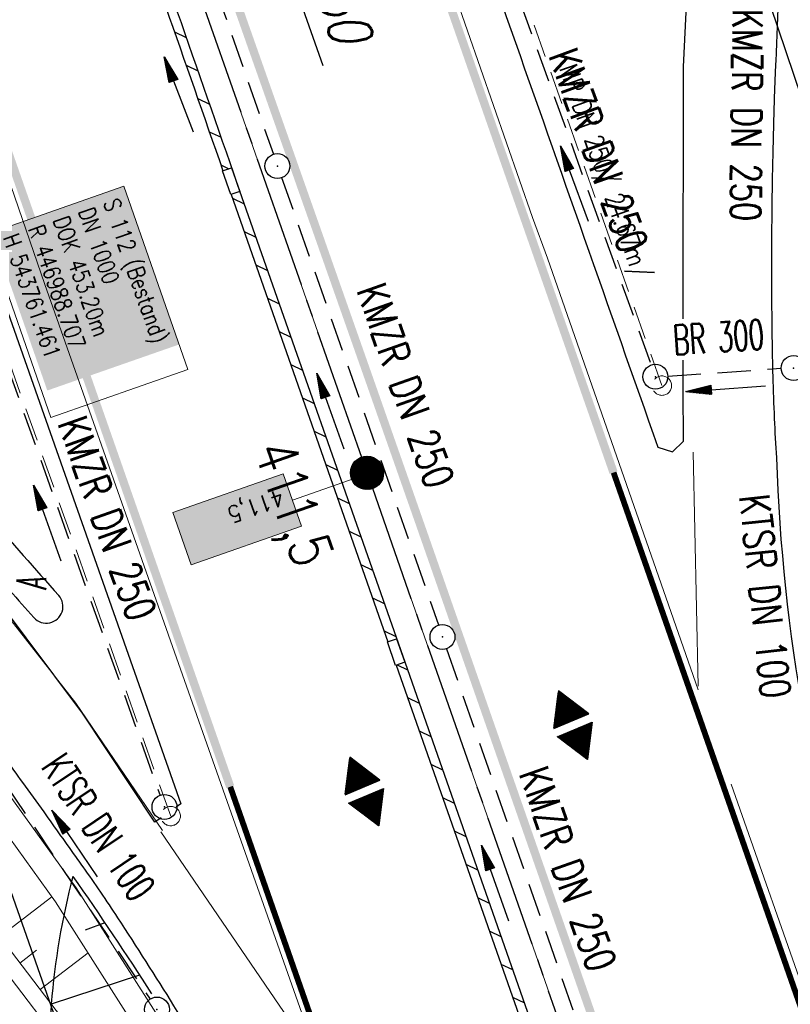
# Model space of a CAD drawing. Extents: x 446740 to 447511, y 442825 to 444215.
# Tile 31 of 94: x 447003 to 447050, y 443720 to 443779. Entities that reach past the tile are written whole.
import ezdxf
from ezdxf.enums import TextEntityAlignment as Align

# ---------------------------------------------------------------- set-up
doc = ezdxf.new("R2010")
doc.units = 0
doc.header["$LTSCALE"] = 2
doc.header["$MEASUREMENT"] = 0
for name, pattern in [('ACHSE', [5.5, 4, -0.5, 0.5, -0.5]), ('AUSGEZOGEN', [0]), ('EINAUSFÄDELUNG', [3.5, 2.5, -1]), ('GESTRICH-X2', [1.5, 1, -0.5])]:
    doc.linetypes.add(name, pattern=pattern)
doc.layers.get('0').update_dxf_attribs({"linetype": 'AUSGEZOGEN'})
for name, color, linetype in [('200_ACHSEN', 7, 'CONTINUOUS'), ('205-FLSTNR-BAB', 7, 'AUSGEZOGEN'), ('205-GRENZL-BAB', 7, 'AUSGEZOGEN'), ('210_Text', 7, 'CONTINUOUS'), ('ACHSETOP', 250, 'ACHSE'), ('ANMERKUNG', 7, 'CONTINUOUS'), ('Beschriftung', 7, 'CONTINUOUS'), ('BOESCHG', 250, 'AUSGEZOGEN'), ('DURCHL', 200, 'GESTRICH-X2'), ('EINAUSF', 250, 'EINAUSFÄDELUNG'), ('FBRTOP', 250, 'AUSGEZOGEN'), ('GEF', 1, 'AUSGEZOGEN'), ('HEKT_B', 250, 'CONTINUOUS'), ('Hintergrund', 7, 'CONTINUOUS'), ('Hintergrundplan', 7, 'CONTINUOUS'), ('KANAL', 7, 'GESTRICH-X2'), ('MULDE', 250, 'AUSGEZOGEN'), ('PFEIL', 7, 'CONTINUOUS'), ('PFEILTOP', 200, 'AUSGEZOGEN'), ('SCHLITZRINNE', 200, 'AUSGEZOGEN'), ('SCHSYMBOL', 200, 'AUSGEZOGEN'), ('STRASSE', 250, 'AUSGEZOGEN'), ('TEXTO', 4, 'CONTINUOUS'), ('WEG', 250, 'GESTRICH-X2')]:
    doc.layers.add(name, color=color, linetype=linetype)
doc.styles.add('4', font='txt_____.ttf', dxfattribs={"width": 0.9, "height": 1})
doc.styles.add('6', font='txt_____.ttf', dxfattribs={"width": 0.8, "height": 1})
doc.styles.add('8', font='txt_____.ttf', dxfattribs={"width": 0.8, "height": 1})
doc.styles.add('ROMANS', font='romans.shx', dxfattribs={"width": 0.8})

# ---------------------------------------------------------------- blocks, each defined once
blk = doc.blocks.new('*X15')
at = {"color": 0}
for p, q in [((212.234, 257.394), (213.242, 258.402)), ((212.236, 257.466), (213.169, 258.4)), ((212.237, 257.326), (213.31, 258.399)), ((212.244, 257.262), (213.373, 258.392)), ((212.244, 257.545), (213.09, 258.391)), ((212.254, 257.202), (213.434, 258.381)), ((212.261, 257.633), (213.003, 258.375)), ((212.268, 257.145), (213.491, 258.368)), ((212.284, 257.09), (213.545, 258.351)), ((212.29, 257.732), (212.903, 258.346)), ((212.303, 257.038), (213.597, 258.333)), ((212.324, 256.988), (213.647, 258.312)), ((212.343, 257.856), (212.779, 258.293)), ((212.347, 256.941), (213.694, 258.288)), ((212.372, 256.895), (213.74, 258.263)), ((212.399, 256.852), (213.783, 258.236)), ((212.428, 256.81), (213.825, 258.207)), ((212.459, 256.77), (213.865, 258.176)), ((212.492, 256.732), (213.903, 258.143)), ((212.526, 256.696), (213.939, 258.109)), ((212.563, 256.662), (213.974, 258.073)), ((212.601, 256.629), (214.006, 258.035)), ((212.64, 256.598), (214.037, 257.995)), ((212.682, 256.569), (214.066, 257.953)), ((212.726, 256.542), (214.093, 257.91)), ((212.771, 256.517), (214.119, 257.864)), ((212.819, 256.493), (214.142, 257.817)), ((212.868, 256.472), (214.163, 257.767)), ((212.92, 256.454), (214.182, 257.715)), ((212.975, 256.437), (214.198, 257.661)), ((213.032, 256.424), (214.211, 257.603)), ((213.092, 256.414), (214.222, 257.543)), ((213.156, 256.407), (214.229, 257.479)), ((213.224, 256.404), (214.232, 257.412)), ((213.296, 256.406), (214.23, 257.339)), ((213.375, 256.414), (214.222, 257.26)), ((213.463, 256.43), (214.205, 257.173)), ((213.563, 256.46), (214.176, 257.073)), ((213.686, 256.512), (214.123, 256.949))]:
    blk.add_line(p, q, dxfattribs=at)
blk = doc.blocks.new('SRMAST2')
at = {"color": 0}
blk.add_circle((0, 0), 0.999, dxfattribs=at)
blk.add_point((0, 0), dxfattribs=at)
blk.add_blockref('*X15', (-213.233, -257.403))
blk = doc.blocks.new('GST')
at = {"color": 0}
blk.add_circle((0, 0), 0.75, dxfattribs=at)
blk.add_point((0, 0), dxfattribs=at)
blk = doc.blocks.new('10')
blk.add_blockref('GST', (0, 0))
blk = doc.blocks.new('13')
blk.add_lwpolyline([(0.755, 1.218), (-0.748, 1.218), (-0.748, 1.801), (0.755, 1.801)], close=True)
at = {"rotation": 180}
blk.add_blockref('GST', (0, 0), dxfattribs=at)
blk = doc.blocks.new('PFEIL2')
at = {"color": 0}
for p, q in [((0.88, 0.002), (-2.401, -0.012)), ((0.881, -0.271), (0.879, 0.276)), ((0.879, 0.276), (2.429, 0.009)), ((0.911, 0.27), (0.879, 0.265)), ((0.965, 0.261), (0.879, 0.246)), ((1.019, 0.252), (0.879, 0.228)), ((1.073, 0.242), (0.879, 0.209)), ((1.127, 0.233), (0.879, 0.191)), ((1.181, 0.224), (0.879, 0.172)), ((1.235, 0.214), (0.879, 0.154)), ((1.289, 0.205), (0.879, 0.135)), ((1.343, 0.196), (0.879, 0.117)), ((1.397, 0.187), (0.879, 0.098)), ((1.451, 0.177), (0.879, 0.08)), ((1.505, 0.168), (0.879, 0.061)), ((1.559, 0.159), (0.88, 0.043)), ((1.613, 0.149), (0.88, 0.024)), ((1.668, 0.14), (0.88, 0.006)), ((1.722, 0.131), (0.88, -0.013)), ((1.776, 0.121), (0.88, -0.031)), ((1.83, 0.112), (0.88, -0.05)), ((1.884, 0.103), (0.88, -0.068)), ((1.938, 0.094), (0.88, -0.087)), ((1.992, 0.084), (0.88, -0.105)), ((2.046, 0.075), (0.88, -0.124)), ((2.1, 0.066), (0.88, -0.142)), ((2.154, 0.056), (0.88, -0.161)), ((2.208, 0.047), (0.88, -0.179)), ((2.262, 0.038), (0.881, -0.198)), ((2.316, 0.029), (0.881, -0.216)), ((2.37, 0.019), (0.881, -0.235)), ((2.424, 0.01), (0.881, -0.253)), ((2.429, 0.009), (0.881, -0.271))]:
    blk.add_line(p, q, dxfattribs=at)
blk = doc.blocks.new('*X31')
at = {"color": 0}
for p, q in [((377.885, 182.361), (377.98, 182.456)), ((377.897, 182.382), (377.977, 182.462)), ((377.909, 182.403), (377.973, 182.467)), ((377.921, 182.424), (377.97, 182.473)), ((377.933, 182.445), (377.967, 182.478)), ((377.945, 182.466), (377.964, 182.484)), ((377.107, 180.991), (378.197, 182.081)), ((377.112, 181.023), (378.187, 182.097)), ((377.116, 180.991), (378.2, 182.075)), ((377.124, 181.044), (378.184, 182.103)), ((377.125, 180.991), (378.203, 182.069)), ((377.133, 180.991), (378.206, 182.064)), ((377.136, 181.065), (378.181, 182.109)), ((377.142, 180.991), (378.21, 182.058)), ((377.148, 181.085), (378.177, 182.114)), ((377.151, 180.991), (378.213, 182.053)), ((377.16, 180.991), (378.216, 182.047)), ((377.161, 181.106), (378.174, 182.12)), ((377.169, 180.991), (378.219, 182.041)), ((377.173, 181.127), (378.171, 182.125)), ((377.178, 180.991), (378.223, 182.036)), ((377.185, 181.148), (378.168, 182.131)), ((377.186, 180.991), (378.226, 182.03)), ((377.195, 180.991), (378.229, 182.025)), ((377.197, 181.169), (378.164, 182.137)), ((377.204, 180.991), (378.232, 182.019)), ((377.209, 181.19), (378.161, 182.142)), ((377.213, 180.991), (378.236, 182.013)), ((377.221, 181.211), (378.158, 182.148)), ((377.222, 180.991), (378.239, 182.008)), ((377.231, 180.991), (378.242, 182.002)), ((377.233, 181.232), (378.155, 182.153)), ((377.245, 181.253), (378.151, 182.159)), ((377.257, 181.274), (378.148, 182.165)), ((377.269, 181.295), (378.145, 182.17)), ((377.281, 181.316), (378.142, 182.176)), ((377.293, 181.336), (378.138, 182.181)), ((377.305, 181.357), (378.135, 182.187)), ((377.318, 181.378), (378.132, 182.193)), ((377.33, 181.399), (378.129, 182.198)), ((377.342, 181.42), (378.126, 182.204)), ((377.354, 181.441), (378.122, 182.209)), ((377.366, 181.462), (378.119, 182.215)), ((377.378, 181.483), (378.116, 182.221)), ((377.39, 181.504), (378.113, 182.226)), ((377.402, 181.525), (378.109, 182.232)), ((377.414, 181.546), (378.106, 182.238)), ((377.426, 181.566), (378.103, 182.243)), ((377.438, 181.587), (378.1, 182.249)), ((377.45, 181.608), (378.096, 182.254)), ((377.462, 181.629), (378.093, 182.26)), ((377.474, 181.65), (378.09, 182.266)), ((377.487, 181.671), (378.087, 182.271)), ((377.499, 181.692), (378.083, 182.277)), ((377.511, 181.713), (378.08, 182.282)), ((377.523, 181.734), (378.077, 182.288)), ((377.535, 181.755), (378.074, 182.294)), ((377.547, 181.776), (378.071, 182.299)), ((377.559, 181.796), (378.067, 182.305)), ((377.571, 181.817), (378.064, 182.31)), ((377.583, 181.838), (378.061, 182.316)), ((377.595, 181.859), (378.058, 182.322)), ((377.607, 181.88), (378.054, 182.327)), ((377.619, 181.901), (378.051, 182.333)), ((377.631, 181.922), (378.048, 182.338)), ((377.644, 181.943), (378.045, 182.344)), ((377.656, 181.964), (378.041, 182.35)), ((377.668, 181.985), (378.038, 182.355)), ((377.68, 182.006), (378.035, 182.361)), ((377.692, 182.027), (378.032, 182.366)), ((377.704, 182.047), (378.028, 182.372)), ((377.716, 182.068), (378.025, 182.378)), ((377.728, 182.089), (378.022, 182.383)), ((377.74, 182.11), (378.019, 182.389)), ((377.752, 182.131), (378.016, 182.394)), ((377.764, 182.152), (378.012, 182.4)), ((377.776, 182.173), (378.009, 182.406)), ((377.788, 182.194), (378.006, 182.411)), ((377.8, 182.215), (378.003, 182.417)), ((377.813, 182.236), (377.999, 182.422)), ((377.825, 182.257), (377.996, 182.428)), ((377.837, 182.277), (377.993, 182.434)), ((377.849, 182.298), (377.99, 182.439)), ((377.861, 182.319), (377.986, 182.445)), ((377.873, 182.34), (377.983, 182.45)), ((377.239, 180.991), (378.245, 181.997)), ((377.248, 180.991), (378.248, 181.991)), ((377.257, 180.991), (378.252, 181.985)), ((377.266, 180.991), (378.255, 181.98)), ((377.275, 180.991), (378.258, 181.974)), ((377.284, 180.991), (378.261, 181.969)), ((377.292, 180.991), (378.265, 181.963)), ((377.301, 180.991), (378.268, 181.957)), ((377.31, 180.991), (378.271, 181.952)), ((377.319, 180.991), (378.274, 181.946)), ((377.328, 180.991), (378.278, 181.941)), ((377.337, 180.991), (378.281, 181.935)), ((377.346, 180.991), (378.284, 181.929)), ((377.354, 180.991), (378.287, 181.924)), ((377.363, 180.991), (378.291, 181.918)), ((377.372, 180.991), (378.294, 181.913)), ((377.381, 180.991), (378.297, 181.907)), ((377.39, 180.991), (378.3, 181.901)), ((377.399, 180.991), (378.303, 181.896)), ((377.407, 180.991), (378.307, 181.89)), ((377.416, 180.991), (378.31, 181.884)), ((377.425, 180.991), (378.313, 181.879)), ((377.434, 180.991), (378.316, 181.873)), ((377.443, 180.991), (378.32, 181.868)), ((377.452, 180.991), (378.323, 181.862)), ((377.46, 180.991), (378.326, 181.856)), ((377.469, 180.991), (378.329, 181.851)), ((377.478, 180.991), (378.333, 181.845)), ((377.487, 180.991), (378.336, 181.84)), ((377.496, 180.991), (378.339, 181.834)), ((377.505, 180.991), (378.342, 181.828)), ((377.513, 180.991), (378.346, 181.823)), ((377.522, 180.991), (378.349, 181.817)), ((377.531, 180.991), (378.352, 181.812)), ((377.54, 180.991), (378.355, 181.806)), ((377.549, 180.991), (378.358, 181.8)), ((377.558, 180.991), (378.362, 181.795)), ((377.566, 180.991), (378.365, 181.789)), ((377.575, 180.991), (378.368, 181.784)), ((377.584, 180.991), (378.371, 181.778)), ((377.593, 180.991), (378.375, 181.772)), ((377.602, 180.991), (378.378, 181.767)), ((377.611, 180.991), (378.381, 181.761)), ((377.62, 180.991), (378.384, 181.756)), ((377.628, 180.991), (378.388, 181.75)), ((377.637, 180.991), (378.391, 181.744)), ((377.646, 180.991), (378.394, 181.739)), ((377.655, 180.991), (378.397, 181.733)), ((377.664, 180.991), (378.401, 181.728)), ((377.673, 180.991), (378.404, 181.722)), ((377.681, 180.991), (378.407, 181.716)), ((377.69, 180.991), (378.41, 181.711)), ((377.699, 180.991), (378.413, 181.705)), ((377.708, 180.991), (378.417, 181.7)), ((377.717, 180.991), (378.42, 181.694)), ((377.726, 180.991), (378.423, 181.688)), ((377.734, 180.991), (378.426, 181.683)), ((377.743, 180.991), (378.43, 181.677)), ((377.752, 180.991), (378.433, 181.672)), ((377.761, 180.991), (378.436, 181.666)), ((377.77, 180.991), (378.439, 181.66)), ((377.779, 180.991), (378.443, 181.655)), ((377.787, 180.991), (378.446, 181.649)), ((377.796, 180.991), (378.449, 181.644)), ((377.805, 180.991), (378.452, 181.638)), ((377.814, 180.991), (378.456, 181.632)), ((377.823, 180.991), (378.459, 181.627)), ((377.832, 180.991), (378.462, 181.621)), ((377.84, 180.991), (378.465, 181.616)), ((377.849, 180.991), (378.468, 181.61)), ((377.858, 180.991), (378.472, 181.604)), ((377.867, 180.991), (378.475, 181.599)), ((377.876, 180.991), (378.478, 181.593)), ((377.885, 180.991), (378.481, 181.588)), ((377.894, 180.991), (378.485, 181.582)), ((377.902, 180.991), (378.488, 181.576)), ((377.911, 180.991), (378.491, 181.571)), ((377.92, 180.991), (378.494, 181.565)), ((377.929, 180.991), (378.498, 181.559)), ((377.938, 180.991), (378.501, 181.554)), ((377.947, 180.991), (378.504, 181.548)), ((377.955, 180.991), (378.507, 181.543)), ((377.964, 180.991), (378.511, 181.537)), ((377.973, 180.991), (378.514, 181.531)), ((377.982, 180.991), (378.517, 181.526)), ((377.991, 180.991), (378.52, 181.52)), ((378, 180.991), (378.523, 181.515)), ((378.008, 180.991), (378.527, 181.509)), ((378.017, 180.991), (378.53, 181.503)), ((378.026, 180.991), (378.533, 181.498)), ((378.035, 180.991), (378.536, 181.492)), ((378.044, 180.991), (378.54, 181.487)), ((378.053, 180.991), (378.543, 181.481)), ((378.061, 180.991), (378.546, 181.475)), ((378.07, 180.991), (378.549, 181.47)), ((378.079, 180.991), (378.553, 181.464)), ((378.088, 180.991), (378.556, 181.459)), ((378.097, 180.991), (378.559, 181.453)), ((378.106, 180.991), (378.562, 181.447)), ((378.114, 180.991), (378.565, 181.442)), ((378.123, 180.991), (378.569, 181.436)), ((378.132, 180.991), (378.572, 181.431)), ((378.141, 180.991), (378.575, 181.425)), ((378.15, 180.991), (378.578, 181.419)), ((378.159, 180.991), (378.582, 181.414)), ((378.168, 180.991), (378.585, 181.408)), ((378.176, 180.991), (378.588, 181.403)), ((378.185, 180.991), (378.591, 181.397)), ((378.194, 180.991), (378.595, 181.391)), ((378.203, 180.991), (378.598, 181.386)), ((378.212, 180.991), (378.601, 181.38)), ((378.221, 180.991), (378.604, 181.375)), ((378.229, 180.991), (378.608, 181.369)), ((378.238, 180.991), (378.611, 181.363)), ((378.247, 180.991), (378.614, 181.358)), ((378.256, 180.991), (378.617, 181.352)), ((378.265, 180.991), (378.62, 181.347)), ((378.274, 180.991), (378.624, 181.341)), ((378.282, 180.991), (378.627, 181.335)), ((378.291, 180.991), (378.63, 181.33)), ((378.3, 180.991), (378.633, 181.324)), ((378.309, 180.991), (378.637, 181.319)), ((378.318, 180.991), (378.64, 181.313)), ((378.327, 180.991), (378.643, 181.307)), ((378.335, 180.991), (378.646, 181.302)), ((378.344, 180.991), (378.65, 181.296)), ((378.353, 180.991), (378.653, 181.291)), ((378.362, 180.991), (378.656, 181.285)), ((378.371, 180.991), (378.659, 181.279)), ((378.38, 180.991), (378.663, 181.274)), ((378.388, 180.991), (378.666, 181.268)), ((378.397, 180.991), (378.669, 181.262)), ((378.406, 180.991), (378.672, 181.257)), ((378.415, 180.991), (378.675, 181.251)), ((378.424, 180.991), (378.679, 181.246)), ((378.433, 180.991), (378.682, 181.24)), ((378.442, 180.991), (378.685, 181.234)), ((378.45, 180.991), (378.688, 181.229)), ((378.459, 180.991), (378.692, 181.223)), ((378.468, 180.991), (378.695, 181.218)), ((378.477, 180.991), (378.698, 181.212)), ((378.486, 180.991), (378.701, 181.206)), ((378.495, 180.991), (378.705, 181.201)), ((378.503, 180.991), (378.708, 181.195)), ((378.512, 180.991), (378.711, 181.19)), ((378.521, 180.991), (378.714, 181.184)), ((378.53, 180.991), (378.718, 181.178)), ((378.539, 180.991), (378.721, 181.173)), ((378.548, 180.991), (378.724, 181.167)), ((378.556, 180.991), (378.727, 181.162)), ((378.565, 180.991), (378.73, 181.156)), ((378.574, 180.991), (378.734, 181.15)), ((378.583, 180.991), (378.737, 181.145)), ((378.592, 180.991), (378.74, 181.139)), ((378.601, 180.991), (378.743, 181.134)), ((378.609, 180.991), (378.747, 181.128)), ((378.618, 180.991), (378.75, 181.122)), ((378.627, 180.991), (378.753, 181.117)), ((378.636, 180.991), (378.756, 181.111)), ((378.645, 180.991), (378.76, 181.106)), ((378.654, 180.991), (378.763, 181.1)), ((378.662, 180.991), (378.766, 181.094)), ((378.671, 180.991), (378.769, 181.089)), ((378.68, 180.991), (378.773, 181.083)), ((378.689, 180.991), (378.776, 181.078)), ((378.698, 180.991), (378.779, 181.072)), ((378.707, 180.991), (378.782, 181.066)), ((378.716, 180.991), (378.785, 181.061)), ((378.724, 180.991), (378.789, 181.055)), ((378.733, 180.991), (378.792, 181.05)), ((378.742, 180.991), (378.795, 181.044)), ((378.751, 180.991), (378.798, 181.038)), ((378.76, 180.991), (378.802, 181.033)), ((378.769, 180.991), (378.805, 181.027)), ((378.777, 180.991), (378.808, 181.022)), ((378.786, 180.991), (378.811, 181.016)), ((378.795, 180.991), (378.815, 181.01)), ((378.804, 180.991), (378.818, 181.005)), ((378.813, 180.991), (378.821, 180.999)), ((377.099, 180.568), (377.108, 180.577)), ((377.102, 180.562), (377.117, 180.577)), ((377.106, 180.556), (377.126, 180.577)), ((377.109, 180.551), (377.135, 180.577)), ((377.112, 180.545), (377.144, 180.577)), ((377.115, 180.54), (377.153, 180.577)), ((377.119, 180.534), (377.161, 180.577)), ((377.122, 180.528), (377.17, 180.577)), ((377.125, 180.523), (377.179, 180.577)), ((377.128, 180.517), (377.188, 180.577)), ((377.131, 180.512), (377.197, 180.577)), ((377.135, 180.506), (377.206, 180.577)), ((377.138, 180.5), (377.214, 180.577)), ((377.141, 180.495), (377.223, 180.577)), ((377.144, 180.489), (377.232, 180.577)), ((377.148, 180.484), (377.241, 180.577)), ((377.151, 180.478), (377.25, 180.577)), ((377.154, 180.472), (377.259, 180.577)), ((377.157, 180.467), (377.267, 180.577)), ((377.161, 180.461), (377.276, 180.577)), ((377.164, 180.456), (377.285, 180.577)), ((377.167, 180.45), (377.294, 180.577)), ((377.17, 180.444), (377.303, 180.577)), ((377.174, 180.439), (377.312, 180.577)), ((377.177, 180.433), (377.32, 180.577)), ((377.18, 180.428), (377.329, 180.577)), ((377.183, 180.422), (377.338, 180.577)), ((377.186, 180.416), (377.347, 180.577)), ((377.19, 180.411), (377.356, 180.577)), ((377.193, 180.405), (377.365, 180.577)), ((377.196, 180.4), (377.373, 180.577)), ((377.199, 180.394), (377.382, 180.577)), ((377.203, 180.388), (377.391, 180.577)), ((377.206, 180.383), (377.4, 180.577)), ((377.209, 180.377), (377.409, 180.577)), ((377.212, 180.372), (377.418, 180.577)), ((377.216, 180.366), (377.427, 180.577)), ((377.219, 180.36), (377.435, 180.577)), ((377.222, 180.355), (377.444, 180.577)), ((377.225, 180.349), (377.453, 180.577)), ((377.229, 180.344), (377.462, 180.577)), ((377.232, 180.338), (377.471, 180.577)), ((377.235, 180.332), (377.48, 180.577)), ((377.238, 180.327), (377.488, 180.577)), ((377.241, 180.321), (377.497, 180.577)), ((377.245, 180.315), (377.506, 180.577)), ((377.248, 180.31), (377.515, 180.577)), ((377.251, 180.304), (377.524, 180.577)), ((377.254, 180.299), (377.533, 180.577)), ((377.258, 180.293), (377.541, 180.577)), ((377.261, 180.287), (377.55, 180.577)), ((377.264, 180.282), (377.559, 180.577)), ((377.267, 180.276), (377.568, 180.577)), ((377.271, 180.271), (377.577, 180.577)), ((377.274, 180.265), (377.586, 180.577)), ((377.277, 180.259), (377.594, 180.577)), ((377.28, 180.254), (377.603, 180.577)), ((377.284, 180.248), (377.612, 180.577)), ((377.287, 180.243), (377.621, 180.577)), ((377.29, 180.237), (377.63, 180.577)), ((377.293, 180.231), (377.639, 180.577)), ((377.296, 180.226), (377.647, 180.577)), ((377.3, 180.22), (377.656, 180.577)), ((377.303, 180.215), (377.665, 180.577)), ((377.306, 180.209), (377.674, 180.577)), ((377.309, 180.203), (377.683, 180.577)), ((377.313, 180.198), (377.692, 180.577)), ((377.316, 180.192), (377.701, 180.577)), ((377.319, 180.187), (377.709, 180.577)), ((377.322, 180.181), (377.718, 180.577)), ((377.326, 180.175), (377.727, 180.577)), ((377.329, 180.17), (377.736, 180.577)), ((377.332, 180.164), (377.745, 180.577)), ((377.335, 180.159), (377.754, 180.577)), ((377.339, 180.153), (377.762, 180.577)), ((377.342, 180.147), (377.771, 180.577)), ((377.345, 180.142), (377.78, 180.577)), ((377.348, 180.136), (377.789, 180.577)), ((377.351, 180.131), (377.798, 180.577)), ((377.355, 180.125), (377.807, 180.577)), ((377.358, 180.119), (377.815, 180.577)), ((377.361, 180.114), (377.824, 180.577)), ((377.364, 180.108), (377.833, 180.577)), ((377.368, 180.103), (377.842, 180.577)), ((377.371, 180.097), (377.851, 180.577)), ((377.374, 180.091), (377.86, 180.577)), ((377.377, 180.086), (377.868, 180.577)), ((377.381, 180.08), (377.877, 180.577)), ((377.384, 180.075), (377.886, 180.577)), ((377.387, 180.069), (377.895, 180.577)), ((377.39, 180.063), (377.904, 180.577)), ((377.394, 180.058), (377.913, 180.577)), ((377.397, 180.052), (377.921, 180.577)), ((377.4, 180.047), (377.93, 180.577)), ((377.403, 180.041), (377.939, 180.577)), ((377.406, 180.035), (377.948, 180.577)), ((377.41, 180.03), (377.957, 180.577)), ((377.413, 180.024), (377.966, 180.577)), ((377.416, 180.018), (377.975, 180.577)), ((377.419, 180.013), (377.983, 180.577)), ((377.423, 180.007), (377.992, 180.577)), ((377.426, 180.002), (378.001, 180.577)), ((377.429, 179.996), (378.01, 180.577)), ((377.432, 179.99), (378.019, 180.577)), ((377.436, 179.985), (378.028, 180.577)), ((377.439, 179.979), (378.036, 180.577)), ((377.442, 179.974), (378.045, 180.577)), ((377.445, 179.968), (378.054, 180.577)), ((377.449, 179.962), (378.063, 180.577)), ((377.452, 179.957), (378.072, 180.577)), ((377.455, 179.951), (378.081, 180.577)), ((377.458, 179.946), (378.089, 180.577)), ((377.461, 179.94), (378.098, 180.577)), ((377.465, 179.934), (378.107, 180.577)), ((377.468, 179.929), (378.116, 180.577)), ((377.471, 179.923), (378.125, 180.577)), ((377.474, 179.918), (378.134, 180.577)), ((377.478, 179.912), (378.142, 180.577)), ((377.481, 179.906), (378.151, 180.577)), ((377.484, 179.901), (378.16, 180.577)), ((377.487, 179.895), (378.169, 180.577)), ((377.491, 179.89), (378.178, 180.577)), ((377.494, 179.884), (378.187, 180.577)), ((377.497, 179.878), (378.196, 180.577)), ((377.5, 179.873), (378.204, 180.577)), ((377.504, 179.867), (378.213, 180.577)), ((377.507, 179.862), (378.222, 180.577)), ((377.51, 179.856), (378.231, 180.577)), ((377.513, 179.85), (378.24, 180.577)), ((377.516, 179.845), (378.249, 180.577)), ((377.52, 179.839), (378.257, 180.577)), ((377.523, 179.834), (378.266, 180.577)), ((377.526, 179.828), (378.275, 180.577)), ((377.529, 179.822), (378.284, 180.577)), ((377.533, 179.817), (378.293, 180.577)), ((377.536, 179.811), (378.302, 180.577)), ((377.539, 179.806), (378.31, 180.577)), ((377.542, 179.8), (378.319, 180.577)), ((377.546, 179.794), (378.328, 180.577)), ((377.549, 179.789), (378.337, 180.577)), ((377.552, 179.783), (378.346, 180.577)), ((377.555, 179.778), (378.355, 180.577)), ((377.559, 179.772), (378.363, 180.577)), ((377.562, 179.766), (378.372, 180.577)), ((377.565, 179.761), (378.381, 180.577)), ((377.568, 179.755), (378.39, 180.577)), ((377.571, 179.75), (378.399, 180.577)), ((377.575, 179.744), (378.408, 180.577)), ((377.578, 179.738), (378.416, 180.577)), ((377.581, 179.733), (378.425, 180.577)), ((377.584, 179.727), (378.434, 180.577)), ((377.588, 179.722), (378.443, 180.577)), ((377.591, 179.716), (378.452, 180.577)), ((377.594, 179.71), (378.461, 180.577)), ((377.597, 179.705), (378.47, 180.577)), ((377.601, 179.699), (378.478, 180.577)), ((377.604, 179.693), (378.487, 180.577)), ((377.607, 179.688), (378.496, 180.577)), ((377.61, 179.682), (378.505, 180.577)), ((377.614, 179.677), (378.514, 180.577)), ((377.617, 179.671), (378.523, 180.577)), ((377.62, 179.665), (378.531, 180.577)), ((377.623, 179.66), (378.54, 180.577)), ((377.626, 179.654), (378.549, 180.577)), ((377.63, 179.649), (378.558, 180.577)), ((377.633, 179.643), (378.567, 180.577)), ((377.636, 179.637), (378.576, 180.577)), ((377.639, 179.632), (378.584, 180.577)), ((377.643, 179.626), (378.593, 180.577)), ((377.646, 179.621), (378.602, 180.577)), ((377.649, 179.615), (378.611, 180.577)), ((377.652, 179.609), (378.62, 180.577)), ((377.656, 179.604), (378.629, 180.577)), ((377.659, 179.598), (378.637, 180.577)), ((377.662, 179.593), (378.646, 180.577)), ((377.665, 179.587), (378.655, 180.577)), ((377.669, 179.581), (378.664, 180.577)), ((377.672, 179.576), (378.673, 180.577)), ((377.675, 179.57), (378.682, 180.577)), ((377.678, 179.565), (378.69, 180.577)), ((377.681, 179.559), (378.699, 180.577)), ((377.685, 179.553), (378.708, 180.577)), ((377.688, 179.548), (378.717, 180.577)), ((377.691, 179.542), (378.726, 180.577)), ((377.694, 179.537), (378.735, 180.577)), ((377.698, 179.531), (378.744, 180.577)), ((377.701, 179.525), (378.752, 180.577)), ((377.704, 179.52), (378.761, 180.577)), ((377.707, 179.514), (378.77, 180.577)), ((377.711, 179.509), (378.779, 180.577)), ((377.714, 179.503), (378.788, 180.577)), ((377.717, 179.497), (378.797, 180.577)), ((377.72, 179.492), (378.805, 180.577)), ((377.724, 179.486), (378.814, 180.577)), ((377.733, 179.469), (378.806, 180.542)), ((377.736, 179.464), (378.794, 180.521)), ((377.74, 179.458), (378.781, 180.5)), ((377.743, 179.453), (378.769, 180.479)), ((377.746, 179.447), (378.757, 180.458)), ((377.749, 179.441), (378.745, 180.437)), ((377.753, 179.436), (378.733, 180.416)), ((377.756, 179.43), (378.721, 180.395)), ((377.759, 179.425), (378.709, 180.374)), ((377.762, 179.419), (378.697, 180.353)), ((377.766, 179.413), (378.685, 180.333)), ((377.769, 179.408), (378.673, 180.312)), ((377.772, 179.402), (378.661, 180.291)), ((377.775, 179.396), (378.649, 180.27)), ((377.779, 179.391), (378.637, 180.249)), ((377.782, 179.385), (378.624, 180.228)), ((377.785, 179.38), (378.612, 180.207)), ((377.788, 179.374), (378.6, 180.186)), ((377.791, 179.368), (378.588, 180.165)), ((377.795, 179.363), (378.576, 180.144)), ((377.798, 179.357), (378.564, 180.123)), ((377.801, 179.352), (378.552, 180.103)), ((377.804, 179.346), (378.54, 180.082)), ((377.808, 179.34), (378.528, 180.061)), ((377.811, 179.335), (378.516, 180.04)), ((377.814, 179.329), (378.504, 180.019)), ((377.817, 179.324), (378.492, 179.998)), ((377.821, 179.318), (378.48, 179.977)), ((377.824, 179.312), (378.468, 179.956)), ((377.827, 179.307), (378.455, 179.935)), ((377.83, 179.301), (378.443, 179.914)), ((377.834, 179.296), (378.431, 179.893)), ((377.837, 179.29), (378.419, 179.872)), ((377.84, 179.284), (378.407, 179.852)), ((377.843, 179.279), (378.395, 179.831)), ((377.846, 179.273), (378.383, 179.81)), ((377.85, 179.268), (378.371, 179.789)), ((377.853, 179.262), (378.359, 179.768)), ((377.856, 179.256), (378.347, 179.747)), ((377.859, 179.251), (378.335, 179.726)), ((377.863, 179.245), (378.323, 179.705)), ((377.866, 179.24), (378.311, 179.684)), ((377.869, 179.234), (378.298, 179.663)), ((377.872, 179.228), (378.286, 179.642)), ((377.876, 179.223), (378.274, 179.622)), ((377.879, 179.217), (378.262, 179.601)), ((377.882, 179.212), (378.25, 179.58)), ((377.885, 179.206), (378.238, 179.559)), ((377.889, 179.2), (378.226, 179.538)), ((377.892, 179.195), (378.214, 179.517)), ((377.895, 179.189), (378.202, 179.496)), ((377.898, 179.184), (378.19, 179.475)), ((377.901, 179.178), (378.178, 179.454)), ((377.905, 179.172), (378.166, 179.433)), ((377.908, 179.167), (378.154, 179.412)), ((377.911, 179.161), (378.142, 179.391)), ((377.914, 179.156), (378.129, 179.371)), ((377.918, 179.15), (378.117, 179.35)), ((377.921, 179.144), (378.105, 179.329)), ((377.924, 179.139), (378.093, 179.308)), ((377.927, 179.133), (378.081, 179.287)), ((377.931, 179.128), (378.069, 179.266)), ((377.934, 179.122), (378.057, 179.245)), ((377.937, 179.116), (378.045, 179.224)), ((377.94, 179.111), (378.033, 179.203)), ((377.944, 179.105), (378.021, 179.182)), ((377.947, 179.1), (378.009, 179.161)), ((377.95, 179.094), (377.997, 179.141)), ((377.953, 179.088), (377.985, 179.12)), ((377.956, 179.083), (377.972, 179.099))]:
    blk.add_line(p, q, dxfattribs=at)
blk = doc.blocks.new('HOCHP')
for points in [[(-0.012, 2.235), (-1.148, 0.268), (1.124, 0.268)], [(-0.012, -2.242), (-1.148, -0.275), (1.124, -0.275)]]:
    blk.add_lwpolyline(points, close=True)
at = {"xscale": 1.311372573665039, "yscale": 1.311372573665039, "zscale": 1.311372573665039}
blk.add_blockref('*X31', (-495.658, -237.078), dxfattribs=at)
blk = doc.blocks.new('Schacht')
at = {"color": 18, "lineweight": 9, "true_color": 0x000000}
blk.add_circle((0, 0), 0.779, dxfattribs=at)

msp = doc.modelspace()

# ---------------------------------------------------------------- hatches: boundary and pattern name
at = {"layer": '210_Text'}
for color in [252, 131]:
    msp.add_hatch(color=color, dxfattribs=at).paths.add_polyline_path([(447020.328, 443748.437), (447019.222, 443751.595), (447012.584, 443749.269), (447013.691, 443746.112)], flags=0)

# ---------------------------------------------------------------- linework, layer by layer
at = {"layer": '200_ACHSEN', "color": 8, "lineweight": 9, "true_color": 0x7f7f7f}
msp.add_lwpolyline([(446948.136, 443969.096), (446963.289, 443925.808), (447048.9, 443681.259)], dxfattribs=at)
msp.add_lwpolyline([(446948.136, 443969.096), (446963.289, 443925.808), (447048.9, 443681.259)], dxfattribs=at)
at = {"layer": '205-FLSTNR-BAB'}
msp.add_line((447019.702, 443781.572), (447021.596, 443776.159), dxfattribs=at)
at = {"layer": '205-GRENZL-BAB', "flags": 128}
for points in [[(446938.808, 443909.082), (447023.182, 443668.438)], [(447040.5, 443803.46), (447072.01, 443710.231)]]:
    msp.add_lwpolyline(points, dxfattribs=at)
at = {"layer": '210_Text', "color": 2, "lineweight": 9, "true_color": 0xffff00}
msp.add_line((447024.277, 443751.594), (447019.775, 443750.016), dxfattribs=at)
at = {"layer": '210_Text', "color": 18, "lineweight": 9, "true_color": 0x000000}
msp.add_line((447024.277, 443751.594), (447019.775, 443750.016), dxfattribs=at)
at = {"layer": '210_Text', "color": 153, "lineweight": 9, "true_color": 0x5391e3}
msp.add_lwpolyline([(447020.328, 443748.437), (447019.222, 443751.595), (447012.584, 443749.269), (447013.691, 443746.112), (447020.328, 443748.437)], close=True, dxfattribs=at)
at = {"layer": '210_Text', "color": 2, "lineweight": 9, "true_color": 0xffff00}
msp.add_lwpolyline([(447013.691, 443746.112), (447012.584, 443749.269), (447019.222, 443751.595), (447020.328, 443748.437), (447013.691, 443746.112)], close=True, dxfattribs=at)
at = {"layer": '210_Text', "color": 18, "lineweight": 9, "true_color": 0x000000}
for points in [[(447020.328, 443748.437), (447019.222, 443751.595), (447012.584, 443749.269), (447013.691, 443746.112), (447020.328, 443748.437)], [(447013.691, 443746.112), (447012.584, 443749.269), (447019.222, 443751.595), (447020.328, 443748.437), (447013.691, 443746.112)]]:
    msp.add_lwpolyline(points, close=True, dxfattribs=at)
at = {"layer": 'ACHSETOP', "color": 0}
msp.add_lwpolyline([(446948.153, 443969.102), (446949.933, 443964.015), (446958.191, 443940.418), (446966.45, 443916.822), (446974.708, 443893.225), (446999.483, 443822.435), (447024.259, 443751.646), (447049.034, 443680.856), (447082.068, 443586.47), (447106.843, 443515.68), (447123.36, 443468.487)], dxfattribs=at)
at = {"layer": 'Beschriftung', "color": 18, "lineweight": 9, "true_color": 0x000000}
msp.add_lwpolyline([(447009.639, 443768.895), (447013.493, 443757.861), (447005.248, 443754.981), (447001.394, 443766.015), (447009.639, 443768.895)], close=True, dxfattribs=at)
at = {"layer": 'BOESCHG'}
for p, q in [((447008.5, 443724.576), (447007.305, 443724.137)), ((447008.834, 443724.08), (447008.835, 443724.08)), ((447010.573, 443721.446), (447005.272, 443719.687)), ((447011.03, 443720.737), (447011.032, 443720.738))]:
    msp.add_line(p, q, dxfattribs=at)
msp.add_lwpolyline([(447006.571, 443727.378, -0.01054), (447011.304, 443720.311, -0.024038)], format="xyb", dxfattribs=at)
msp.add_arc((447049.329, 443716.202), 44.194, 165.35207, 185.57986, dxfattribs=at)
at = {"layer": 'DURCHL'}
msp.add_line((447042.344, 443757.469), (447049.156, 443757.938), dxfattribs=at)
at = {"layer": 'EINAUSF', "color": 0, "const_width": 0.35, "flags": 128}
for points in [[(447039.084, 443751.668, -0.000002), (447049.861, 443720.876, 0.000003), (447062.248, 443685.481, 0.000002), (447078.765, 443638.288, -0.000002), (447095.282, 443591.095, -0.000002), (447107.67, 443555.7, 0.000003), (447118.971, 443523.408, 0.000001)], [(447016.033, 443732.768, -0.000002), (447023.432, 443711.626, 0.000003), (447035.82, 443676.231, 0.000002), (447052.337, 443629.038, -0.000002), (447068.854, 443581.845, -0.000002), (447081.241, 443546.45, 0.000003), (447093.629, 443511.055, 0.000001), (447097.137, 443501.031, -0.000001)]]:
    msp.add_lwpolyline(points, format="xyb", dxfattribs=at)
at = {"layer": 'FBRTOP', "color": 0, "const_width": 0.5}
for points in [[(447118.971, 443523.408, 0), (447120.057, 443520.305, 0.000001), (447128.316, 443496.708, -0.000001), (447136.574, 443473.112)], [(446961.367, 443973.726, -0.000008), (446963.147, 443968.64, -0.000007), (446967.276, 443956.841, 0.000013), (446971.405, 443945.042, 0.000013), (446975.535, 443933.245, -0.000019), (446979.664, 443921.447, -0.000006), (446983.793, 443909.648, 0.000004), (446987.922, 443897.849, 0.000002), (447000.31, 443862.454, 0.000002), (447012.697, 443827.06, 0.000004), (447025.085, 443791.665, -0.000006), (447037.473, 443756.271, 0), (447039.084, 443751.668, 0.000003)], [(446950.07, 443969.773, 0.000089), (446952.953, 443961.485, 0.000026), (446968.558, 443916.655, 0.000443), (446969.471, 443914.039, 0.00013), (446975.672, 443896.342, -0.000082), (446985.547, 443868.172, -0.00001), (446990.142, 443855.056, -0.000011), (446994.25, 443843.328, -0.000533), (447001.752, 443821.837, 0.000455), (447010.521, 443796.702, 0.000701), (447018.513, 443773.963, -0.000624), (447027.494, 443748.425, -0.000234), (447028.928, 443744.324, 0.000022), (447043.87, 443701.542, 0.000434), (447045.613, 443696.566, 0.000135), (447051.241, 443680.557)], [(446934.939, 443964.477, -0.000008), (446936.719, 443959.39, -0.000007), (446940.848, 443947.592, 0.000013), (446944.977, 443935.794, 0.000013), (446949.106, 443923.995, -0.000019), (446953.236, 443912.197, -0.000006), (446957.365, 443900.399, 0.000004), (446961.494, 443888.601, 0.000002), (446973.881, 443853.206, 0.000002), (446986.269, 443817.81, 0.000004), (446998.657, 443782.416, -0.000006), (447011.045, 443747.021, -0.000001), (447016.033, 443732.768, 0.000003)]]:
    msp.add_lwpolyline(points, format="xyb", dxfattribs=at)
at = {"layer": 'FBRTOP', "color": 0}
msp.add_lwpolyline([(446964.221, 443974.725, 0.000003), (446967.365, 443965.643, 0.00002), (446968.622, 443962.013, 0.001124), (446976.568, 443939.234, -0.000442), (446996.834, 443881.391), (447012.742, 443835.838, 0.000388), (447024.088, 443803.43, 0.00025), (447041.743, 443753.205)], format="xyb", dxfattribs=at)
at = {"layer": 'FBRTOP', "color": 0, "flags": 128}
msp.add_lwpolyline([(446971.217, 443851.087), (446976.341, 443836.546), (446984.571, 443813.112), (446992.782, 443789.739), (447001.122, 443765.641), (447009.39, 443742.174), (447013.054, 443731.734)], dxfattribs=at)
at = {"layer": 'FBRTOP'}
for points in [[(447043.275, 443760.918), (447043.286, 443776.07), (447043.827, 443787.19), (447045.609, 443803.405)], [(447043.284, 443753.55), (447043.272, 443756.684), (447043.273, 443758.431)]]:
    msp.add_lwpolyline(points, dxfattribs=at)
at = {"layer": 'FBRTOP', "flags": 128}
msp.add_lwpolyline([(447041.743, 443753.205), (447042.634, 443752.91), (447043.284, 443753.55)], dxfattribs=at)
msp.add_lwpolyline([(447001.407, 443735.962, -0.000954), (447003.535, 443733.032, -0.001574), (447004.815, 443731.251, -0.000045), (447006.85, 443728.4, -0.000285), (447007.172, 443727.948, -0.009992), (447009.257, 443724.892, -0.005894), (447012.625, 443719.601, -0.017241), (447013.385, 443718.275, -0.001966), (447019.599, 443706.404, -0.018115), (447021.432, 443702.53, -0.009228), (447024.61, 443694.742)], format="xyb", dxfattribs=at)
at = {"layer": 'Hintergrund', "color": 254, "lineweight": 18, "true_color": 0xcccccc}
for p, q in [((447002.172, 443723.755), (447005.314, 443726.147)), ((447003.384, 443722.163), (447004.392, 443722.931)), ((447004.595, 443720.572), (447007.486, 443722.773))]:
    msp.add_line(p, q, dxfattribs=at)
for points in [[(446948.136, 443969.096), (446963.289, 443925.808), (447048.9, 443681.259)], [(447000.667, 443745.539), (447006.75, 443737.791), (447011.967, 443730.138)], [(446999.778, 443736.382), (447006.772, 443726.69), (447012.301, 443718)], [(446999.778, 443736.382), (447006.772, 443726.69), (447012.301, 443718)], [(447011.005, 443717.242), (447005.53, 443725.848), (446998.583, 443735.475)], [(447009.168, 443712.915), (446999.276, 443725.912)]]:
    msp.add_lwpolyline(points, dxfattribs=at)
msp.add_lwpolyline([(447000.115, 443726.457), (447009.97, 443713.513, -0.037172)], format="xyb", dxfattribs=at)
at = {"layer": 'Hintergrundplan', "color": 254, "lineweight": 18, "true_color": 0xcccccc}
for p, q in [((447043.875, 443752.895), (447044.169, 443738.819)), ((447046.157, 443732.935), (447062.57, 443686.048)), ((447011.864, 443730.067), (447021.434, 443716.029)), ((447002.172, 443723.755), (447005.314, 443726.147)), ((447003.384, 443722.163), (447004.392, 443722.931)), ((447004.595, 443720.572), (447007.486, 443722.773))]:
    msp.add_line(p, q, dxfattribs=at)
for points in [[(446961.878, 443973.905), (446966.838, 443959.653), (446967.11, 443958.796), (446976.071, 443933.155), (446983.687, 443911.417), (446993.088, 443884.609), (447001.515, 443860.428), (447011.183, 443832.76), (447016.644, 443817.17), (447025.668, 443791.374), (447028.736, 443782.745), (447034.215, 443767.018), (447035.11, 443764.555), (447044.174, 443738.598)], [(446948.136, 443969.096), (446963.289, 443925.808), (447048.9, 443681.259)], [(446934.548, 443964.34), (446939.173, 443951.115), (446947.929, 443925.999), (446954.616, 443907.018), (446965.142, 443876.947), (446973.857, 443852.137), (446980.732, 443832.324), (446988.537, 443810.086), (446997.416, 443784.716), (447004.888, 443762.982), (447021.434, 443716.029)], [(447000.667, 443745.539), (447006.75, 443737.791), (447011.967, 443730.138)], [(446999.778, 443736.382), (447006.772, 443726.69), (447012.301, 443718)], [(446999.778, 443736.382), (447006.772, 443726.69), (447012.301, 443718)], [(447011.005, 443717.242), (447005.53, 443725.848), (446998.583, 443735.475)], [(447009.168, 443712.915), (446999.276, 443725.912)]]:
    msp.add_lwpolyline(points, dxfattribs=at)
msp.add_lwpolyline([(447000.115, 443726.457), (447009.97, 443713.513, -0.037172)], format="xyb", dxfattribs=at)
at = {"layer": 'KANAL'}
for p, q in [((447009.219, 443797.813), (447018.625, 443770.813)), ((447033.469, 443779.938), (447041.344, 443758.125)), ((447019.125, 443769.406), (447028.563, 443742.5)), ((447002.625, 443758.063), (447011.813, 443732.25)), ((447042.344, 443757.469), (447049.156, 443757.938)), ((447029.031, 443741.063), (447038.281, 443714.656)), ((447000.906, 443735.313), (447011.219, 443720))]:
    msp.add_line(p, q, dxfattribs=at)
at = {"layer": 'KANAL', "color": 92, "lineweight": 9, "true_color": 0x00b400}
for p, q in [((447041.991, 443756.896, 453.999), (447033.749, 443780.152, 453.879)), ((447012.453, 443731.007, 453.629), (447002.778, 443758.229, 453.559))]:
    msp.add_line(p, q, dxfattribs=at)
at = {"layer": 'MULDE'}
for points in [[(446951.474, 443880.625, 0.036809), (446950.515, 443879.238, 0.087376), (446949.907, 443877.61, 0.02973), (446949.503, 443874.351, 0.075769), (446949.594, 443873.315, 0.019142), (446950.583, 443869.833, 0.00323), (446957.499, 443849.07, 0.002108), (446976.598, 443793.708, 0.009418), (446981.146, 443781.449, 0.012166), (446984.178, 443774.247, 0.02146), (446986.141, 443770.339, 0.018846), (446986.521, 443769.714, 0.001561), (446991.913, 443761.611, 0.020586), (446997.424, 443754.073, 0.015038), (447005.717, 443744.279, 0.015038)], [(447001.337, 443746.223, 0.005079), (447004.231, 443742.941, 0.015038)]]:
    msp.add_lwpolyline(points, format="xyb", dxfattribs=at)
msp.add_arc((447004.974, 443743.61), 1, 221.97912, 41.97912, dxfattribs=at)
at = {"layer": 'SCHLITZRINNE'}
for p, q in [((447012.681, 443778.174), (447013.384, 443777.836)), ((447013.379, 443776.173), (447014.082, 443775.835)), ((447014.077, 443774.173), (447014.78, 443773.834)), ((447014.774, 443772.172), (447015.478, 443771.833)), ((447015.472, 443770.171), (447015.948, 443769.942)), ((447016.174, 443769.833), (447016.176, 443769.832)), ((447016.171, 443768.17), (447016.875, 443767.831)), ((447016.872, 443766.167), (447017.576, 443765.828)), ((447017.573, 443764.165), (447018.278, 443763.826)), ((447018.274, 443762.162), (447018.979, 443761.823)), ((447018.975, 443760.16), (447019.68, 443759.821)), ((447019.677, 443758.158), (447020.381, 443757.818)), ((447020.378, 443756.155), (447021.082, 443755.816)), ((447021.079, 443754.153), (447021.783, 443753.814)), ((447021.78, 443752.15), (447022.484, 443751.811)), ((447022.481, 443750.148), (447023.186, 443749.809)), ((447023.182, 443748.145), (447023.887, 443747.806)), ((447023.883, 443746.143), (447024.588, 443745.804)), ((447024.585, 443744.141), (447025.289, 443743.801)), ((447025.286, 443742.138), (447025.99, 443741.799)), ((447026.07, 443740.096), (447026.692, 443739.796)), ((447026.69, 443738.132), (447027.395, 443737.793)), ((447027.392, 443736.129), (447028.097, 443735.79)), ((447028.095, 443734.126), (447028.8, 443733.787)), ((447028.798, 443732.123), (447029.502, 443731.784)), ((447029.5, 443730.12), (447030.205, 443729.781)), ((447030.203, 443728.117), (447030.907, 443727.778)), ((447030.905, 443726.114), (447031.61, 443725.774)), ((447031.608, 443724.111), (447032.313, 443723.771)), ((447032.31, 443722.108), (447033.015, 443721.768)), ((447033.013, 443720.104), (447033.718, 443719.765))]:
    msp.add_line(p, q, dxfattribs=at)
for points in [[(446946.636, 443968.571, 0.000016), (446947.849, 443965.085, 0.000199), (446950.544, 443957.352, 0.000027), (446955.553, 443942.997, 0.000044), (446958.667, 443934.078, 0.000101), (446962.051, 443924.393, 0.000084), (446966.153, 443912.669, 0.000975), (446970.092, 443901.486, -0.001001), (446974.031, 443890.303, -0.000613), (446978.162, 443878.453, 0.000574), (446982.293, 443866.603, 0.000043), (446985.962, 443856.119, 0.000041), (446989.821, 443845.1, 0.000098), (446990.721, 443842.532, -0.000006), (447006.522, 443797.477, -0.000336), (447009.233, 443789.73, -0.000126), (447016.458, 443769.022)], [(447006.142, 443796.891, -0.000318), (447008.711, 443789.547, -0.00012), (447015.595, 443769.818, -0.000126)]]:
    msp.add_lwpolyline(points, format="xyb", dxfattribs=at)
at = {"layer": 'SCHLITZRINNE', "flags": 128}
for points in [[(447016.458, 443769.022), (447026.402, 443740.623), (447036.118, 443712.922), (447047.155, 443681.421)], [(447016.09, 443768.399), (447025.512, 443741.492)], [(447026.009, 443740.074), (447035.266, 443713.681)]]:
    msp.add_lwpolyline(points, dxfattribs=at)
at = {"layer": 'SCHSYMBOL'}
for points in [[(447016.116, 443770), (447016.612, 443768.582), (447016.062, 443768.389), (447015.566, 443769.808)], [(447026.034, 443741.675), (447026.531, 443740.257), (447025.98, 443740.064), (447025.484, 443741.483)]]:
    msp.add_lwpolyline(points, close=True, dxfattribs=at)
at = {"layer": 'STRASSE'}
for points in [[(447068.931, 443945.908, 0.000002), (447074.525, 443910.767, 0.000014)], [(447057.959, 443995.782, 0.000007), (447066.417, 443943.312, -0.000072)], [(447054.957, 443836.728, -0.000127), (447053.255, 443821.355, -0.000264), (447052.428, 443813.935, -0.00046), (447049.385, 443787, 0.009424), (447049.26, 443785.683, 0.007359), (447049.21, 443784.864, 0.000714), (447048.831, 443776.411, 0.000002), (447048.799, 443775.687, 0.00068), (447048.799, 443775.685, 0.000017), (447048.796, 443775.617, 0.000006), (447048.789, 443775.439, 0.000047), (447048.788, 443775.416, 0.000003), (447048.773, 443775.042, 0.003133), (447048.726, 443773.666, 0.001293), (447048.642, 443770.33, 0.00373), (447048.592, 443767.047, 0.002772), (447048.582, 443762.629, 0.002765), (447048.607, 443759.813, 0.0033), (447048.656, 443757.454, 0.004156), (447048.747, 443754.923, 0.004426), (447048.873, 443752.549, 0.002924)]]:
    msp.add_lwpolyline(points, format="xyb", dxfattribs=at)
for points in [[(447011.873, 443730.91), (447011.499, 443730.648), (447007.141, 443737.203), (447000.363, 443746.266), (446988.331, 443760.602), (446983.053, 443768.576), (446979.436, 443776.444)], [(447013.054, 443731.734), (447012.786, 443731.547)]]:
    msp.add_lwpolyline(points, dxfattribs=at)
msp.add_arc((447159.458, 443756.365), 110.651, 181.9765, 198.2235, dxfattribs=at)
at = {"layer": 'WEG', "flags": 128}
msp.add_lwpolyline([(446976.819, 443622.809, 0.003478), (446990.635, 443633.804, 0.004455), (447000.398, 443641.83, 0.000244), (447009.149, 443649.163, 0.00383), (447009.702, 443649.634, 0.029535), (447011.872, 443651.748, 0.030309), (447013.725, 443654.045, 0.044337), (447014.902, 443656.056, 0.024922), (447016.481, 443659.884, 0.020172), (447017.405, 443662.859, 0.030072), (447017.821, 443664.908, 0.045014), (447017.963, 443667.723, 0.03518), (447017.568, 443671.304, 0.019616), (447016.56, 443675.826, 0.016896), (447015.009, 443680.976, 0.009595), (447013.503, 443685.161, 0.006158), (447010.953, 443691.603, 0.021057), (447006.381, 443701.537, 0.034412), (447002.925, 443707.273, 0.024481), (446996.978, 443714.936, 0.010018), (446981.195, 443732.608, 0.000195), (446953.17, 443762.726, 0.000666), (446944.962, 443771.517, 0.000046), (446941.056, 443775.688, 0.000009), (446922.08, 443795.949, 0.001109), (446881.764, 443838.802, 0.00487), (446872.464, 443848.453, 0.033993), (446870.176, 443850.485, 0.027932), (446867.108, 443852.595, 0.056779), (446865.132, 443853.509, 0.044375), (446862.423, 443854.146, 0.066457), (446859.151, 443854.177, 0.07715), (446856.435, 443853.405, 0.026945), (446855.343, 443852.829, 0.005039), (446849.713, 443849.386, 0.024312), (446844.157, 443845.523, 0.01939), (446837.642, 443840.09)], format="xyb", dxfattribs=at)

# ---------------------------------------------------------------- block references
at = {"layer": 'GEF'}
for p, rotation in [((447036.654, 443736.478), 22.80135512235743), ((447024.105, 443732.484), 22.80135512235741)]:
    msp.add_blockref('HOCHP', p, dxfattribs=dict(at, rotation=rotation))
at = {"layer": 'HEKT_B'}
msp.add_blockref('SRMAST2', (447024.259, 443751.646), dxfattribs=at)
at = {"layer": 'KANAL', "xscale": 0.75, "yscale": 0.75}
for p in [(447041.991, 443756.896), (447012.453, 443731.007)]:
    msp.add_blockref('Schacht', p, dxfattribs=at)
at = {"layer": 'PFEIL'}
for p, rotation in [((447036.722, 443769.041), 109.9029999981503), ((447022.06, 443755.361), 109.3133999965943), ((447045.824, 443756.707), 183.7824999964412), ((447005.036, 443748.625), 109.6329999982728), ((447006.677, 443729.343), 123.8940000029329), ((447031.956, 443726.975), 109.2615999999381)]:
    msp.add_blockref('PFEIL2', p, dxfattribs=dict(at, rotation=rotation))
at = {"layer": 'PFEILTOP'}
for p, rotation in [((447012.938, 443774.399), 110.7292286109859), ((447045.824, 443756.707), 183.7825)]:
    msp.add_blockref('PFEIL2', p, dxfattribs=dict(at, rotation=rotation))
at = {"layer": 'SCHSYMBOL'}
for name, p, rotation in [('GST', (447018.869, 443770.101), 289.2891999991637), ('13', (447049.906, 443757.951), 272.1732998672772), ('10', (447041.599, 443757.43), 289.2892), ('GST', (447028.795, 443741.778), 289.2891999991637), ('10', (447012.079, 443731.555), 289.2892), ('10', (447011.623, 443719.372), 289.2892)]:
    msp.add_blockref(name, p, dxfattribs=dict(at, rotation=rotation))

# ---------------------------------------------------------------- texts
at = {"layer": '205-FLSTNR-BAB', "style": 'ROMANS', "oblique": 15, "width": 0.8}
msp.add_text('250', height=2.5, rotation=289.28923, dxfattribs=at).set_placement((447020.547, 443782.127))
at = {"layer": '210_Text', "color": 18, "true_color": 0x000000, "insert": (447019.384, 443749.747), "char_height": 1, "attachment_point": 1, "rotation": 199.30839, "line_spacing_factor": 0.959981, "style": '4'}
msp.add_mtext('411,5', dxfattribs=at)
at = {"layer": 'ANMERKUNG', "style": 'ROMANS', "oblique": 7, "width": 0.5}
msp.add_text('A', height=1.8, rotation=90, dxfattribs=at).set_placement((447004.974, 443744.61))
at = {"layer": 'Beschriftung', "color": 92, "true_color": 0x00b400, "insert": (447036.837, 443776.353), "char_height": 1.1, "attachment_point": 1, "rotation": 289.51452, "line_spacing_factor": 0.959981, "style": '6'}
msp.add_mtext('MP DN 250/ 24.67m/', dxfattribs=at)
at = {"layer": 'Beschriftung', "color": 18, "true_color": 0x000000, "insert": (447009.331, 443768.258), "char_height": 1, "attachment_point": 1, "rotation": 289.25515, "line_spacing_factor": 0.959981, "style": '8', "bg_fill": 1, "box_fill_scale": 1.5, "bg_fill_color": 256, "bg_fill_true_color": 11599800, "bg_fill_transparency": 0}
msp.add_mtext('S 112 (Bestand)^JDN 1000^JDOK 453.20m^JR 446988.707^JH 543761.461', dxfattribs=at)
at = {"layer": 'DURCHL', "style": 'ROMANS', "width": 0.6}
msp.add_text('BR 300', height=1.8, rotation=3.7825, dxfattribs=at).set_placement((447045.454, 443758.915), align=Align.CENTER)
at = {"layer": 'HEKT_B', "style": 'ROMANS', "width": 0.8}
msp.add_text('411,5', height=2.5, rotation=289.2893, dxfattribs=at).set_placement((447017.418, 443753.062))
at = {"layer": 'TEXTO', "style": 'ROMANS'}
for s, rotation, width, p in [('KMZR DN 250', 269.4185, 0.75, (447046.184, 443773.185)), ('KMZR DN 250', 289.903, 0.75, (447037.324, 443770.749)), ('KMZR DN 250', 289.3134, 0.75, (447025.722, 443756.604)), ('KMZR DN 250', 289.633, 0.75, (447007.781, 443748.62)), ('KTSR DN 100', 276.1448, 0.75, (447047.297, 443744.138)), ('KTSR DN 100', 303.894, 0.6, (447007.367, 443729.844)), ('KMZR DN 250', 289.2616, 0.75, (447035.483, 443727.534))]:
    msp.add_text(s, height=1.8, rotation=rotation, dxfattribs=dict(at, width=width)).set_placement(p, align=Align.CENTER)

doc.saveas('drawing.dxf')
